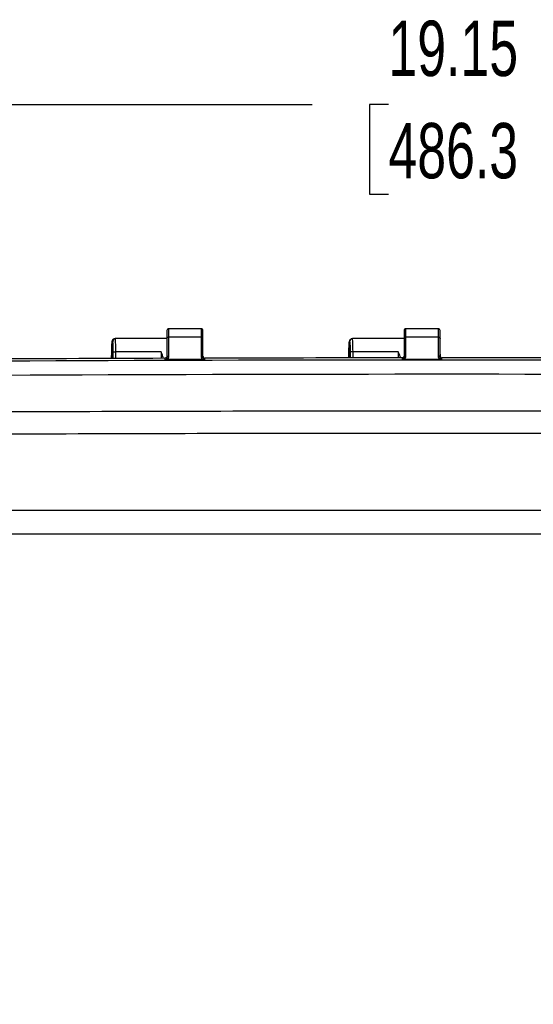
# Model space of a CAD drawing. Header units: inches. Extents: x 1.7 to 75.2, y 1.7 to 57.7.
# Tile 4 of 27: x 13.9 to 19.3, y 22.9 to 33.3. Entities that reach past the tile are written whole.
import ezdxf

# ---------------------------------------------------------------- set-up
doc = ezdxf.new("R2010")
doc.units = ezdxf.units.IN
doc.header["$LTSCALE"] = 7
doc.header["$MEASUREMENT"] = 0
doc.layers.add('DIMENSIONS', color=140, linetype='Continuous', lineweight=25)
doc.styles.add('SLDTEXTSTYLE0', font='TXT', dxfattribs={"width": 0.7})
doc.dimstyles.new('SLDDIMSTYLE0', dxfattribs={"dimtxt": 0.594727, "dimasz": 0.91, "dimexe": 0, "dimexo": 0.0625, "dimgap": 0.148682, "dimtad": 0, "dimtih": 1, "dimtoh": 1, "dimrnd": 1e-09, "dimzin": 12, "dimdsep": 46, "dimtxsty": 'SLDTEXTSTYLE0', "dimsah": 1, "dimcen": 0.09, "dimadec": 0, "dimazin": 3, "dimtfac": 1, "dimtofl": 0, "dimtmove": 0, "dimatfit": 3, "dimfxl": 0, "dimfrac": 2, "dimtolj": 1, "dimtzin": 12, "dimarcsym": 0})

# ---------------------------------------------------------------- blocks, each defined once
blk = doc.blocks.new('_D_3')
at = {"layer": 'DIMENSIONS'}
for p, q in [((26.612, 30.051), (33.955, 30.051)), ((33.08, 30.051), (33.08, 24.273)), ((31.949, 23.195), (31.749, 23.195)), ((31.749, 23.195), (31.749, 22.249)), ((34.211, 23.195), (34.411, 23.195)), ((34.411, 23.195), (34.411, 22.249)), ((31.749, 22.249), (31.949, 22.249)), ((34.411, 22.249), (34.211, 22.249)), ((33.08, 14.327), (33.08, 22.116)), ((18.702, 14.327), (33.955, 14.327))]:
    blk.add_line(p, q, dxfattribs=at)
for points in [[(33.08, 30.051), (32.94, 29.141), (33.22, 29.141)], [(33.08, 14.327), (33.22, 15.237), (32.94, 15.237)]]:
    blk.add_solid(points, dxfattribs=at)
at = {"layer": 'DIMENSIONS', "char_height": 0.5833, "attachment_point": 1, "style": 'SLDTEXTSTYLE0'}
for s, insert in [('15.72', (31.949, 24.08)), ('399.4', (31.949, 23.001))]:
    blk.add_mtext(s, dxfattribs=dict(at, insert=insert))
blk = doc.blocks.new('_D_4')
at = {"layer": 'DIMENSIONS'}
for p, q in [((8.779, 22.891), (8.779, 33.288)), ((27.925, 22.891), (27.925, 33.288)), ((8.779, 32.413), (16.932, 32.413)), ((17.738, 32.413), (17.538, 32.413)), ((17.538, 32.413), (17.538, 31.468)), ((20, 32.413), (20.199, 32.413)), ((20.199, 32.413), (20.199, 31.468)), ((27.925, 32.413), (20.806, 32.413)), ((17.538, 31.468), (17.738, 31.468)), ((20.199, 31.468), (20, 31.468))]:
    blk.add_line(p, q, dxfattribs=at)
for points in [[(8.779, 32.413), (9.689, 32.273), (9.689, 32.553)], [(27.925, 32.413), (27.015, 32.553), (27.015, 32.273)]]:
    blk.add_solid(points, dxfattribs=at)
at = {"layer": 'DIMENSIONS', "char_height": 0.5833, "attachment_point": 1, "style": 'SLDTEXTSTYLE0'}
for s, insert in [('19.15', (17.738, 33.298)), ('486.3', (17.738, 32.22))]:
    blk.add_mtext(s, dxfattribs=dict(at, insert=insert))

msp = doc.modelspace()

# ---------------------------------------------------------------- linework, layer by layer
for p, q in [((15.402, 30.031), (15.402, 29.949)), ((15.762, 30.051), (15.422, 30.051)), ((15.422, 29.962), (15.422, 30.051)), ((15.762, 30.051), (15.762, 29.962)), ((15.782, 29.949), (15.782, 30.031)), ((17.902, 30.031), (17.902, 29.949)), ((18.262, 30.051), (17.922, 30.051)), ((17.922, 29.962), (17.922, 30.051)), ((18.262, 30.051), (18.262, 29.962)), ((18.282, 29.949), (18.282, 30.031)), ((14.827, 29.917), (14.827, 29.738)), ((15.402, 29.947), (14.857, 29.947)), ((15.402, 29.949), (15.402, 29.748)), ((15.762, 29.962), (15.422, 29.962)), ((15.422, 29.761), (15.422, 29.962)), ((15.762, 29.962), (15.762, 29.762)), ((15.782, 29.749), (15.782, 29.949)), ((17.327, 29.917), (17.327, 29.744)), ((17.902, 29.947), (17.357, 29.947)), ((17.902, 29.949), (17.902, 29.753)), ((18.262, 29.962), (17.922, 29.962)), ((17.922, 29.766), (17.922, 29.962)), ((18.262, 29.962), (18.262, 29.766)), ((18.282, 29.784), (18.282, 29.949)), ((14.82, 29.738), (14.821, 29.804)), ((14.834, 29.804), (14.834, 29.738)), ((15.341, 29.808), (14.864, 29.808)), ((14.864, 29.738), (14.864, 29.808)), ((15.341, 29.808), (15.341, 29.74)), ((17.32, 29.744), (17.321, 29.804)), ((17.334, 29.804), (17.334, 29.744)), ((17.841, 29.808), (17.364, 29.808)), ((17.364, 29.744), (17.364, 29.808)), ((17.841, 29.808), (17.841, 29.744)), ((18.282, 29.751), (18.282, 29.784)), ((15.393, 29.728), (15.401, 29.728)), ((15.409, 29.728), (15.401, 29.728)), ((15.777, 29.728), (15.409, 29.728)), ((17.882, 29.744), (17.882, 29.728)), ((17.967, 29.728), (17.882, 29.728)), ((17.903, 29.728), (17.885, 29.728)), ((17.902, 29.753), (17.901, 29.746)), ((18.282, 29.728), (17.903, 29.728)), ((17.967, 29.728), (18.217, 29.728)), ((17.967, 29.728), (17.967, 29.728))]:
    msp.add_line(p, q)
at = {"flags": 128}
for points in [[(15.422, 29.962), (15.418, 29.962), (15.415, 29.961), (15.411, 29.96), (15.408, 29.958), (15.406, 29.956), (15.404, 29.954), (15.403, 29.951), (15.402, 29.949)], [(15.782, 29.949), (15.782, 29.951), (15.781, 29.954), (15.779, 29.956), (15.777, 29.958), (15.773, 29.96), (15.77, 29.961), (15.766, 29.962), (15.762, 29.962)], [(17.922, 29.962), (17.918, 29.962), (17.915, 29.961), (17.911, 29.96), (17.908, 29.958), (17.906, 29.956), (17.904, 29.954), (17.903, 29.951), (17.902, 29.949)], [(18.262, 29.962), (18.266, 29.962), (18.27, 29.961), (18.273, 29.96), (18.277, 29.958), (18.279, 29.956), (18.281, 29.954), (18.282, 29.951), (18.282, 29.949)], [(15.382, 29.74), (15.382, 29.731), (15.382, 29.723)], [(18.302, 29.728), (18.255, 29.728), (18.217, 29.728)], [(18.302, 29.728), (18.302, 29.737), (18.302, 29.744)]]:
    msp.add_lwpolyline(points, dxfattribs=at)
for centre, radius, start, end in [((15.422, 30.031), 0.02, 90, 180), ((15.762, 30.031), 0.02, 0, 90), ((17.922, 30.031), 0.02, 90, 180), ((18.262, 30.031), 0.02, 0, 90), ((18.343, -958.368), 988.089, 89.489858, 90.509018), ((18.343, -958.368), 988.112, 90.171651, 90.292259), ((18.343, -958.368), 988.112, 90.026691, 90.1473), ((18.343, -958.368), 988.112, 89.881729, 90.002338), ((18.343, -958.368), 987.939, 89.489858, 90.509018)]:
    msp.add_arc(centre, radius, start, end)
for points, knots in [([(14.821, 29.804), (14.821, 29.807), (14.821, 29.814), (14.821, 29.825), (14.821, 29.838), (14.822, 29.851), (14.822, 29.861), (14.822, 29.867), (14.822, 29.867), (14.822, 29.867), (14.822, 29.867), (14.822, 29.867), (14.822, 29.867), (14.822, 29.867), (14.822, 29.867), (14.822, 29.867), (14.822, 29.868), (14.822, 29.868), (14.822, 29.87), (14.822, 29.872), (14.823, 29.877), (14.823, 29.888), (14.824, 29.899), (14.825, 29.907), (14.825, 29.912), (14.826, 29.915), (14.827, 29.916), (14.827, 29.917), (14.827, 29.917)], [0, 0, 0, 0, 0.036655, 0.124951, 0.188549, 0.249938, 0.374823, 0.374831, 0.374838, 0.374853, 0.374884, 0.374945, 0.375067, 0.375311, 0.3758, 0.376777, 0.378731, 0.38264, 0.390457, 0.406091, 0.437359, 0.499884, 0.648754, 0.749751, 0.802808, 0.874869, 0.948038, 1, 1, 1, 1]), ([(14.843, 29.943), (14.841, 29.94), (14.836, 29.934), (14.83, 29.902), (14.826, 29.857), (14.824, 29.823), (14.823, 29.806)], [0, 0, 0, 0, 0.258376, 0.511797, 0.759111, 1, 1, 1, 1]), ([(14.857, 29.947), (14.849, 29.947), (14.842, 29.943), (14.831, 29.932), (14.827, 29.925), (14.827, 29.917)], [0, 0, 0, 0, 0.5, 0.5, 1, 1, 1, 1]), ([(14.827, 29.917), (14.827, 29.925), (14.831, 29.932), (14.842, 29.943), (14.849, 29.947), (14.857, 29.947)], [0, 0, 0, 0, 0.5, 0.5, 1, 1, 1, 1]), ([(14.827, 29.917), (14.827, 29.917), (14.828, 29.917), (14.828, 29.916), (14.829, 29.915), (14.829, 29.912), (14.83, 29.907), (14.83, 29.902), (14.831, 29.898), (14.831, 29.898), (14.831, 29.898), (14.831, 29.898), (14.831, 29.898), (14.831, 29.898), (14.831, 29.898), (14.831, 29.898), (14.831, 29.898), (14.831, 29.898), (14.831, 29.897), (14.831, 29.896), (14.831, 29.895), (14.831, 29.891), (14.832, 29.881), (14.833, 29.867), (14.833, 29.851), (14.833, 29.838), (14.834, 29.827), (14.834, 29.815), (14.834, 29.807), (14.834, 29.804)], [0, 0, 0, 0, 0.018959, 0.060667, 0.125144, 0.188896, 0.250262, 0.37523, 0.375238, 0.375245, 0.375261, 0.375291, 0.375352, 0.375475, 0.375719, 0.376208, 0.377185, 0.37914, 0.38305, 0.390871, 0.406511, 0.437788, 0.50032, 0.649118, 0.750055, 0.802923, 0.875036, 0.947994, 1, 1, 1, 1]), ([(14.864, 29.808), (14.864, 29.845), (14.863, 29.881), (14.861, 29.92), (14.86, 29.93), (14.859, 29.943), (14.858, 29.947), (14.857, 29.947)], [0, 0, 0, 0, 0.5, 0.5, 0.75, 0.75, 1, 1, 1, 1]), ([(17.321, 29.804), (17.321, 29.806), (17.321, 29.814), (17.321, 29.825), (17.321, 29.838), (17.322, 29.851), (17.322, 29.861), (17.322, 29.867), (17.322, 29.867), (17.322, 29.867), (17.322, 29.867), (17.322, 29.867), (17.322, 29.867), (17.322, 29.867), (17.322, 29.867), (17.322, 29.867), (17.322, 29.868), (17.322, 29.868), (17.322, 29.87), (17.322, 29.872), (17.323, 29.877), (17.323, 29.888), (17.324, 29.899), (17.325, 29.907), (17.325, 29.912), (17.326, 29.915), (17.327, 29.916), (17.327, 29.917), (17.327, 29.917)], [0, 0, 0, 0, 0.036399, 0.12495, 0.188519, 0.249938, 0.374823, 0.374831, 0.374838, 0.374854, 0.374884, 0.374945, 0.375067, 0.375312, 0.3758, 0.376777, 0.378731, 0.38264, 0.390457, 0.406092, 0.43736, 0.499885, 0.648861, 0.749751, 0.802841, 0.874869, 0.94806, 1, 1, 1, 1]), ([(17.33, 29.899), (17.33, 29.899), (17.329, 29.889), (17.326, 29.856), (17.324, 29.822), (17.323, 29.806)], [0, 0, 0, 0, 0.001128, 0.507136, 1, 1, 1, 1]), ([(17.357, 29.947), (17.349, 29.947), (17.342, 29.943), (17.331, 29.932), (17.327, 29.925), (17.327, 29.917)], [0, 0, 0, 0, 0.5, 0.5, 1, 1, 1, 1]), ([(17.327, 29.917), (17.327, 29.925), (17.331, 29.932), (17.342, 29.943), (17.349, 29.947), (17.357, 29.947)], [0, 0, 0, 0, 0.5, 0.5, 1, 1, 1, 1]), ([(17.327, 29.917), (17.327, 29.917), (17.328, 29.917), (17.328, 29.915), (17.329, 29.912), (17.33, 29.907), (17.33, 29.902), (17.331, 29.898), (17.331, 29.898), (17.331, 29.898), (17.331, 29.898), (17.331, 29.898), (17.331, 29.898), (17.331, 29.898), (17.331, 29.898), (17.331, 29.898), (17.331, 29.898), (17.331, 29.897), (17.331, 29.896), (17.331, 29.895), (17.331, 29.891), (17.332, 29.881), (17.333, 29.867), (17.333, 29.851), (17.333, 29.838), (17.334, 29.827), (17.334, 29.815), (17.334, 29.807), (17.334, 29.804)], [0, 0, 0, 0, 0.036714, 0.125113, 0.188839, 0.250236, 0.375209, 0.375216, 0.375224, 0.375239, 0.37527, 0.375331, 0.375453, 0.375697, 0.376186, 0.377164, 0.379119, 0.383029, 0.39085, 0.406491, 0.437769, 0.500303, 0.649214, 0.750047, 0.802951, 0.875031, 0.948014, 1, 1, 1, 1]), ([(17.364, 29.808), (17.364, 29.845), (17.363, 29.881), (17.361, 29.92), (17.36, 29.93), (17.359, 29.943), (17.358, 29.947), (17.357, 29.947)], [0, 0, 0, 0, 0.5, 0.5, 0.75, 0.75, 1, 1, 1, 1]), ([(14.834, 29.804), (14.834, 29.805), (14.838, 29.806), (14.849, 29.807), (14.856, 29.807), (14.864, 29.808)], [0, 0, 0, 0, 0.5, 0.5, 1, 1, 1, 1]), ([(15.367, 29.736), (15.365, 29.744), (15.359, 29.768), (15.348, 29.791), (15.341, 29.808)], [0, 0, 0, 0, 0.330107, 1, 1, 1, 1]), ([(17.364, 29.808), (17.356, 29.807), (17.349, 29.807), (17.338, 29.806), (17.334, 29.805), (17.334, 29.804)], [0, 0, 0, 0, 0.5, 0.5, 1, 1, 1, 1]), ([(17.865, 29.744), (17.864, 29.749), (17.858, 29.77), (17.848, 29.791), (17.841, 29.808)], [0, 0, 0, 0, 0.2429416, 1, 1, 1, 1]), ([(15.402, 29.762), (15.402, 29.761), (15.402, 29.759), (15.402, 29.756), (15.401, 29.754), (15.4, 29.752), (15.4, 29.75), (15.399, 29.749), (15.397, 29.747), (15.395, 29.744), (15.391, 29.742), (15.387, 29.74), (15.384, 29.74), (15.382, 29.74)], [0, 0, 0, 0, 0.095766, 0.183578, 0.263451, 0.335377, 0.399356, 0.455409, 0.503581, 0.649337, 0.77849, 0.894012, 1, 1, 1, 1]), ([(15.382, 29.723), (15.383, 29.723), (15.384, 29.723), (15.386, 29.724), (15.388, 29.724), (15.39, 29.725), (15.392, 29.726), (15.393, 29.727), (15.393, 29.727)], [0, 0, 0, 0, 0.12978, 0.271004, 0.426713, 0.599134, 0.789852, 1, 1, 1, 1]), ([(15.395, 29.729), (15.395, 29.729), (15.395, 29.729), (15.394, 29.728), (15.394, 29.728), (15.393, 29.728)], [0, 0, 0, 0, 0.404196, 0.736765, 1, 1, 1, 1]), ([(15.402, 29.748), (15.402, 29.745), (15.402, 29.741), (15.4, 29.736), (15.399, 29.735), (15.397, 29.732), (15.396, 29.731), (15.395, 29.729)], [0, 0, 0, 0, 0.5, 0.5, 0.75, 0.75, 1, 1, 1, 1]), ([(15.395, 29.729), (15.395, 29.73), (15.396, 29.73), (15.397, 29.731), (15.398, 29.731), (15.4, 29.731), (15.402, 29.731), (15.404, 29.731), (15.406, 29.73), (15.408, 29.729), (15.409, 29.728)], [0, 0, 0, 0, 0.067383, 0.149279, 0.246826, 0.360341, 0.489661, 0.683239, 0.853389, 1, 1, 1, 1]), ([(15.395, 29.729), (15.395, 29.729), (15.395, 29.729), (15.395, 29.729), (15.396, 29.729), (15.396, 29.729), (15.397, 29.729), (15.399, 29.728), (15.4, 29.728), (15.401, 29.728), (15.401, 29.728)], [0, 0, 0, 0, 0.1708399, 0.3306165, 0.4781181, 0.594141, 0.7130588, 0.8835905, 0.9692919, 1, 1, 1, 1]), ([(15.787, 29.728), (15.785, 29.728), (15.782, 29.728), (15.779, 29.728), (15.777, 29.728)], [0, 0, 0, 0, 0.475374, 1, 1, 1, 1]), ([(15.782, 29.763), (15.782, 29.762), (15.783, 29.76), (15.783, 29.757), (15.784, 29.754), (15.785, 29.752), (15.786, 29.75), (15.787, 29.749), (15.789, 29.747), (15.791, 29.744), (15.795, 29.742), (15.799, 29.741), (15.801, 29.741), (15.802, 29.741)], [0, 0, 0, 0, 0.110377, 0.210125, 0.29926, 0.377808, 0.445802, 0.5033, 0.56128, 0.687395, 0.800726, 0.90381, 1, 1, 1, 1]), ([(15.794, 29.727), (15.793, 29.727), (15.791, 29.728), (15.788, 29.728), (15.787, 29.728)], [0, 0, 0, 0, 0.4764, 1, 1, 1, 1]), ([(15.794, 29.727), (15.794, 29.727), (15.794, 29.727), (15.794, 29.727), (15.794, 29.727), (15.794, 29.728), (15.793, 29.728), (15.793, 29.728), (15.792, 29.729), (15.792, 29.729), (15.792, 29.729), (15.792, 29.729), (15.792, 29.729), (15.792, 29.729), (15.792, 29.729), (15.792, 29.729), (15.792, 29.729), (15.792, 29.729), (15.791, 29.73), (15.79, 29.73), (15.79, 29.731)], [0, 0, 0, 0, 0.16008, 0.247761, 0.317782, 0.355751, 0.382368, 0.60582, 0.606014, 0.606207, 0.606594, 0.607368, 0.608916, 0.612011, 0.618199, 0.630569, 0.655282, 0.70462, 0.803061, 1, 1, 1, 1]), ([(15.802, 29.725), (15.802, 29.725), (15.801, 29.725), (15.799, 29.725), (15.797, 29.725), (15.796, 29.726), (15.795, 29.727), (15.794, 29.727)], [0, 0, 0, 0, 0.182487, 0.368832, 0.564291, 0.773433, 1, 1, 1, 1]), ([(17.902, 29.766), (17.902, 29.765), (17.902, 29.763), (17.902, 29.761), (17.901, 29.758), (17.9, 29.756), (17.9, 29.755), (17.899, 29.753), (17.897, 29.751), (17.895, 29.748), (17.891, 29.746), (17.887, 29.744), (17.884, 29.744), (17.882, 29.744)], [0, 0, 0, 0, 0.095784, 0.183609, 0.263491, 0.335421, 0.399399, 0.455446, 0.503608, 0.649349, 0.778476, 0.893985, 1, 1, 1, 1]), ([(17.885, 29.728), (17.884, 29.728), (17.883, 29.728), (17.883, 29.728), (17.882, 29.728)], [0, 0, 0, 0, 0.621235, 1, 1, 1, 1]), ([(17.893, 29.732), (17.892, 29.732), (17.891, 29.731), (17.889, 29.73), (17.887, 29.729), (17.885, 29.729), (17.885, 29.728)], [0, 0, 0, 0, 0.32912, 0.602643, 0.824062, 1, 1, 1, 1]), ([(17.893, 29.732), (17.892, 29.732), (17.892, 29.732), (17.892, 29.731), (17.892, 29.73), (17.893, 29.729), (17.895, 29.729), (17.897, 29.729), (17.9, 29.728), (17.902, 29.728), (17.903, 29.728)], [0, 0, 0, 0, 0.133492, 0.250318, 0.37627, 0.499781, 0.613426, 0.750005, 0.865644, 1, 1, 1, 1]), ([(17.901, 29.746), (17.901, 29.744), (17.9, 29.741), (17.898, 29.737), (17.894, 29.734), (17.893, 29.732)], [0, 0, 0, 0, 0.297483, 0.665204, 1, 1, 1, 1]), ([(18.262, 29.766), (18.266, 29.766), (18.27, 29.765), (18.276, 29.763), (18.279, 29.761), (18.28, 29.759)], [0, 0, 0, 0, 0.5, 0.5, 1, 1, 1, 1]), ([(18.28, 29.759), (18.279, 29.753), (18.279, 29.748), (18.282, 29.74), (18.283, 29.737), (18.285, 29.734), (18.285, 29.733), (18.286, 29.732), (18.286, 29.731), (18.286, 29.73), (18.286, 29.729), (18.284, 29.728), (18.283, 29.728), (18.282, 29.728)], [0, 0, 0, 0, 0.5, 0.5, 0.75, 0.75, 0.8125, 0.8125, 0.875, 0.875, 0.9375, 0.9375, 1, 1, 1, 1]), ([(18.282, 29.766), (18.282, 29.765), (18.283, 29.763), (18.283, 29.76), (18.284, 29.758), (18.285, 29.755), (18.286, 29.754), (18.287, 29.752), (18.289, 29.75), (18.291, 29.748), (18.295, 29.746), (18.299, 29.744), (18.301, 29.744), (18.302, 29.744)], [0, 0, 0, 0, 0.110385, 0.21014, 0.299281, 0.377831, 0.445827, 0.503324, 0.561307, 0.687421, 0.800747, 0.903822, 1, 1, 1, 1]), ([(18.302, 29.728), (18.298, 29.728), (18.295, 29.73), (18.29, 29.733), (18.288, 29.735), (18.285, 29.74), (18.284, 29.742), (18.283, 29.747), (18.282, 29.749), (18.282, 29.751)], [0, 0, 0, 0, 0.25, 0.25, 0.5, 0.5, 0.75, 0.75, 1, 1, 1, 1]), ([(26.376, 29.154), (25.707, 29.159), (25.038, 29.163), (23.701, 29.171), (23.033, 29.174), (21.027, 29.181), (19.69, 29.183), (17.015, 29.183), (15.678, 29.181), (13.672, 29.174), (13.004, 29.171), (11.666, 29.163), (10.998, 29.159), (10.329, 29.154)], [0, 0, 0, 0, 0.125, 0.125, 0.25, 0.25, 0.5, 0.5, 0.75, 0.75, 0.875, 0.875, 1, 1, 1, 1]), ([(10.331, 28.924), (10.415, 28.925), (10.498, 28.926), (10.665, 28.927), (10.749, 28.927), (10.999, 28.929), (11.166, 28.93), (11.668, 28.933), (12.002, 28.935), (13.005, 28.94), (13.673, 28.943), (15.679, 28.95), (17.015, 28.952), (19.689, 28.952), (21.026, 28.95), (23.032, 28.943), (23.7, 28.94), (24.703, 28.935), (25.037, 28.933), (25.538, 28.93), (25.705, 28.929), (25.956, 28.927), (26.04, 28.927), (26.207, 28.926), (26.29, 28.925), (26.374, 28.924)], [0, 0, 0, 0, 0.015625, 0.015625, 0.03125, 0.03125, 0.0625, 0.0625, 0.125, 0.125, 0.25, 0.25, 0.5, 0.5, 0.75, 0.75, 0.875, 0.875, 0.9375, 0.9375, 0.96875, 0.96875, 0.984375, 0.984375, 1, 1, 1, 1]), ([(25.57, 28.137), (25.533, 28.137), (25.495, 28.137), (25.42, 28.137), (25.382, 28.137), (25.27, 28.137), (25.195, 28.137), (24.969, 28.137), (24.819, 28.137), (24.367, 28.137), (24.067, 28.137), (23.164, 28.137), (22.563, 28.137), (20.758, 28.137), (19.555, 28.137), (17.149, 28.137), (15.946, 28.137), (14.142, 28.137), (13.54, 28.137), (12.638, 28.137), (12.337, 28.137), (11.886, 28.137), (11.736, 28.137), (11.51, 28.137), (11.435, 28.137), (11.322, 28.137), (11.285, 28.137), (11.209, 28.137), (11.172, 28.137), (11.134, 28.137)], [0, 0, 0, 0, 0.007812, 0.007812, 0.015625, 0.015625, 0.03125, 0.03125, 0.0625, 0.0625, 0.125, 0.125, 0.25, 0.25, 0.5, 0.5, 0.75, 0.75, 0.875, 0.875, 0.9375, 0.9375, 0.96875, 0.96875, 0.984375, 0.984375, 0.992187, 0.992187, 1, 1, 1, 1]), ([(11.133, 27.892), (11.735, 27.891), (12.336, 27.891), (13.539, 27.891), (14.141, 27.891), (15.946, 27.89), (17.149, 27.89), (19.556, 27.89), (20.759, 27.89), (22.564, 27.891), (23.165, 27.891), (24.369, 27.891), (24.97, 27.891), (25.572, 27.892)], [0, 0, 0, 0, 0.125, 0.125, 0.25, 0.25, 0.5, 0.5, 0.75, 0.75, 0.875, 0.875, 1, 1, 1, 1])]:
    msp.add_open_spline(points, degree=3, knots=knots)
for points in [[(14.827, 29.917), (14.827, 29.917), (14.827, 29.917), (14.827, 29.917)], [(17.327, 29.917), (17.327, 29.917), (17.327, 29.917), (17.327, 29.917)], [(18.282, 29.784), (18.282, 29.775), (18.282, 29.766), (18.28, 29.759)], [(15.802, 29.725), (15.662, 29.724), (15.522, 29.724), (15.382, 29.723)], [(15.422, 29.761), (15.417, 29.761), (15.407, 29.758), (15.402, 29.751), (15.402, 29.748)], [(15.409, 29.728), (15.418, 29.738), (15.422, 29.749), (15.422, 29.761)], [(15.762, 29.762), (15.762, 29.75), (15.767, 29.738), (15.777, 29.728)], [(15.782, 29.749), (15.782, 29.753), (15.778, 29.759), (15.768, 29.762), (15.762, 29.762)], [(15.777, 29.728), (15.78, 29.73), (15.785, 29.732), (15.788, 29.732), (15.79, 29.731)], [(15.79, 29.731), (15.785, 29.736), (15.782, 29.743), (15.782, 29.749)], [(15.787, 29.728), (15.789, 29.728), (15.792, 29.728), (15.794, 29.727)], [(15.794, 29.727), (15.794, 29.727), (15.794, 29.727), (15.794, 29.727)], [(15.802, 29.725), (15.802, 29.73), (15.802, 29.735), (15.802, 29.741)], [(17.922, 29.766), (17.917, 29.766), (17.907, 29.763), (17.902, 29.756), (17.902, 29.753)], [(17.903, 29.728), (17.917, 29.737), (17.922, 29.752), (17.922, 29.766)], [(18.262, 29.766), (18.262, 29.752), (18.268, 29.737), (18.282, 29.728)], [(18.302, 29.728), (18.302, 29.728), (18.302, 29.728), (18.302, 29.728)]]:
    msp.add_open_spline(points, degree=3)

# ---------------------------------------------------------------- dimensions: what is measured, and where the dimension line sits
at = {"layer": 'DIMENSIONS'}
for base, p1, p2, angle, picture, middle in [((8.779, 32.413), (27.925, 22.541), (8.779, 22.541), 0, '_D_4', (18.869, 32.413)), ((33.08, 30.051), (18.352, 14.327), (26.262, 30.051), 90, '_D_3', (33.08, 23.195))]:
    dim = msp.add_linear_dim(base=base, p1=p1, p2=p2, angle=angle, dimstyle='SLDDIMSTYLE0', dxfattribs=at)
    dim.commit()
    dim.dimension.update_dxf_attribs({"geometry": picture, "text_midpoint": middle, "dimtype": 160})

doc.saveas('drawing.dxf')
